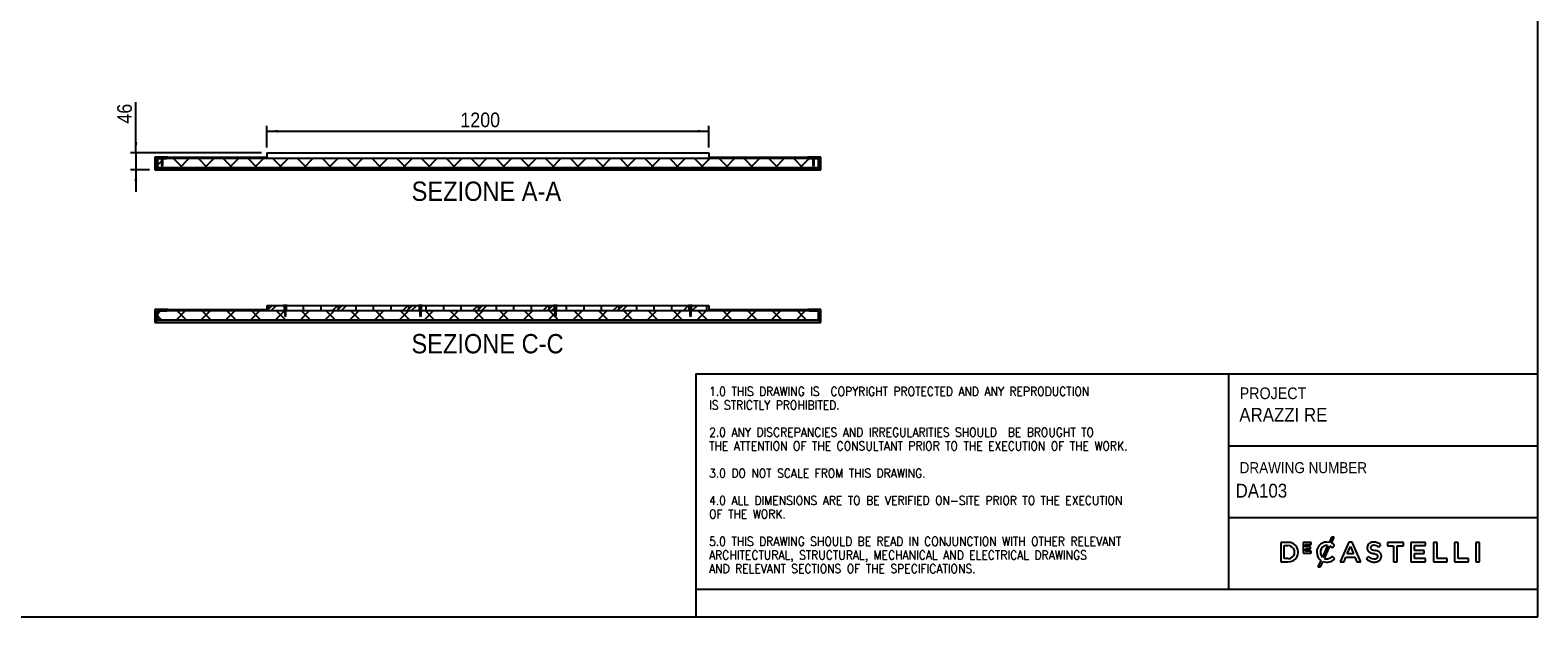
# Model space of a CAD drawing. Header units: millimetres. Extents: x 59 to 6209, y 224 to 4529.
# Tile 2 of 4: x 2115 to 6209, y 224 to 1818. Entities that reach past the tile are written whole.
import ezdxf

# ---------------------------------------------------------------- set-up
doc = ezdxf.new("R2010")
doc.units = ezdxf.units.MM
doc.header["$LTSCALE"] = 15
doc.linetypes.add('SLD-Solido', pattern=[0])
for name, color, linetype in [('CAMPITURE', 9, 'SLD-Solido'), ('NOTE', 3, 'SLD-Solido'), ('QUOTE', 1, 'SLD-Solido'), ('SCHIZZI', 9, 'Continuous')]:
    doc.layers.add(name, color=color, linetype=linetype)
doc.styles.add('SLDTEXTSTYLE0', font='GOTHIC.TTF', dxfattribs={"width": 0.913})
doc.styles.add('SLDTEXTSTYLE1', font='romans__.ttf', dxfattribs={"width": 0.893})
doc.dimstyles.new('SLDDIMSTYLE0', dxfattribs={"dimtxt": 39.6875, "dimasz": 30, "dimexe": 0, "dimexo": 0.0625, "dimgap": 9.921875, "dimtad": 1, "dimdec": 1, "dimrnd": 1e-09, "dimzin": 12, "dimdsep": 46, "dimtxsty": 'SLDTEXTSTYLE0', "dimsah": 1, "dimcen": 0.09, "dimadec": 0, "dimazin": 3, "dimtfac": 1, "dimtdec": 1, "dimtofl": 0, "dimtmove": 0, "dimatfit": 3, "dimfxl": 1, "dimfrac": 2, "dimtolj": 1, "dimtzin": 12, "dimarcsym": 0})
doc.dimstyles.new('SLDDIMSTYLE1', dxfattribs={"dimtxt": 39.6875, "dimasz": 30, "dimexe": 0, "dimexo": 0.0625, "dimgap": 9.921875, "dimtad": 1, "dimdec": 1, "dimrnd": 1e-09, "dimzin": 12, "dimdsep": 46, "dimtxsty": 'SLDTEXTSTYLE0', "dimsah": 1, "dimcen": 0.09, "dimadec": 0, "dimazin": 3, "dimtfac": 1, "dimtdec": 1, "dimtmove": 0, "dimatfit": 0, "dimfxl": 1, "dimfrac": 2, "dimtolj": 1, "dimtzin": 12, "dimarcsym": 0})
pattern_1 = [(90, (0, 0), (-47.625, -2e-13), []), (225, (23.81, 23.81), (95.25, -95.25), [67.352, -67.352]), (225, (23.81, 35.72), (95.25, -95.25), [67.352, -67.352]), (225, (23.81, 47.63), (95.25, -95.25), [67.352, -67.352])]

# ---------------------------------------------------------------- blocks, each defined once
blk = doc.blocks.new('_D_6')
at = {"layer": 'QUOTE', "transparency": 16777216}
for p, q in [((2402.5, 1483.9), (2402.5, 1622.3)), ((2743.3, 1483.9), (2387.5, 1483.9)), ((2402.5, 1483.9), (2402.5, 1437.9)), ((2439.3, 1437.9), (2387.5, 1437.9)), ((2402.5, 1437.9), (2402.5, 1377.9))]:
    blk.add_line(p, q, dxfattribs=at)
for points in [[(2402.5, 1483.9), (2406.2, 1513.9), (2398.7, 1513.9)], [(2402.5, 1437.9), (2398.7, 1407.9), (2406.2, 1407.9)]]:
    blk.add_solid(points, dxfattribs=at)
at = {"layer": 'QUOTE', "transparency": 16777216, "insert": (2351.8, 1563.7), "char_height": 39.69, "attachment_point": 1, "rotation": 90, "style": 'SLDTEXTSTYLE0'}
blk.add_mtext('46', dxfattribs=at)
blk = doc.blocks.new('_D_7')
at = {"layer": 'QUOTE', "transparency": 16777216}
for p, q in [((2758.3, 1498.9), (2758.3, 1558)), ((3958.3, 1498.9), (3958.3, 1558)), ((2758.3, 1543), (3958.3, 1543))]:
    blk.add_line(p, q, dxfattribs=at)
for points in [[(2758.3, 1543), (2788.3, 1539.2), (2788.3, 1546.7)], [(3958.3, 1543), (3928.3, 1546.7), (3928.3, 1539.2)]]:
    blk.add_solid(points, dxfattribs=at)
at = {"layer": 'QUOTE', "transparency": 16777216, "insert": (3283.6, 1593.6), "char_height": 39.69, "attachment_point": 1, "style": 'SLDTEXTSTYLE0'}
blk.add_mtext('1200', dxfattribs=at)

msp = doc.modelspace()

# ---------------------------------------------------------------- hatches: boundary and pattern name
at = {"layer": 'CAMPITURE', "true_color": 0xe1a900}
h = msp.add_hatch(dxfattribs=at)
h.set_pattern_fill('ANSI32', color=42, scale=15, angle=2.8e-322, style=0)
edge = h.paths.add_edge_path(flags=0)
edge.add_line((2468.3, 1472.92), (2454.3, 1472.92))
edge.add_line((2454.3, 1472.92), (2454.3, 1437.92))
edge.add_arc((2454.3, 1441.92), 4, 270, 360)
edge.add_line((2458.3, 1441.92), (2458.3, 1463.92))
edge.add_arc((2463.3, 1463.92), 5, 90, 180, ccw=False)
edge.add_line((2463.3, 1468.92), (2471.3, 1468.92))
edge.add_line((2471.3, 1468.92), (2471.3, 1469.92))
edge.add_line((2471.3, 1469.92), (2468.3, 1472.92))
h = msp.add_hatch(dxfattribs=at)
h.set_pattern_fill('ANSI33', color=42, scale=15, angle=90, style=0)
h.paths.add_polyline_path([(2458.3, 1442.92), (2758.3, 1442.92), (2758.3, 1443.92), (2458.3, 1443.92)], flags=0)
h = msp.add_hatch(dxfattribs=at)
h.set_pattern_fill('ANSI37', color=42, scale=15, style=0)
h.paths.add_polyline_path([(2460.8, 1443.92), (4255.8, 1443.92), (4255.8, 1468.92), (2460.8, 1468.92)], flags=0)
h = msp.add_hatch(dxfattribs=at)
h.set_pattern_fill('ANSI32', color=42, scale=15, angle=90, style=0)
h.paths.add_polyline_path([(2472.05, 1450.92), (2473.8, 1447.92), (2475.55, 1450.92), (2475.55, 1470.17), (2478.3, 1472.92), (2475.03, 1472.92), (2475.03, 1472.42), (2472.56, 1472.42), (2472.56, 1472.92), (2469.3, 1472.92), (2472.05, 1470.17)], flags=0)
h = msp.add_hatch(dxfattribs=at)
h.set_pattern_fill('ANSI32', color=42, scale=15, angle=2.8e-322, style=0)
edge = h.paths.add_edge_path(flags=0)
edge.add_line((2476.3, 1469.92), (2476.3, 1468.92))
edge.add_line((2476.3, 1468.92), (2485.3, 1468.92))
edge.add_arc((2485.3, 1472.92), 4, 270, 360)
edge.add_line((2489.3, 1472.92), (2479.3, 1472.92))
edge.add_line((2479.3, 1472.92), (2476.3, 1469.92))
h = msp.add_hatch(dxfattribs=at)
h.set_pattern_fill('ANSI33', color=42, scale=15, angle=90, style=0)
h.paths.add_polyline_path([(2758.3, 1442.92), (3058.3, 1442.92), (3058.3, 1443.92), (2758.3, 1443.92)], flags=0)
h = msp.add_hatch(dxfattribs=at)
h.set_pattern_fill('ANSI33', color=42, scale=15, angle=2.8e-322, style=0)
h.paths.add_polyline_path([(3058.3, 1442.92), (3358.3, 1442.92), (3358.3, 1443.92), (3058.3, 1443.92)], flags=0)
h = msp.add_hatch(dxfattribs=at)
h.set_pattern_fill('ANSI33', color=42, scale=15, angle=90, style=0)
h.paths.add_polyline_path([(3358.3, 1442.92), (3658.3, 1442.92), (3658.3, 1443.92), (3358.3, 1443.92)], flags=0)
h = msp.add_hatch(dxfattribs=at)
h.set_pattern_fill('ANSI33', color=42, scale=15, angle=2.8e-322, style=0)
h.paths.add_polyline_path([(3658.3, 1442.92), (3958.3, 1442.92), (3958.3, 1443.92), (3658.3, 1443.92)], flags=0)
h = msp.add_hatch(dxfattribs=at)
h.set_pattern_fill('ANSI33', color=42, scale=15, angle=2.8e-322, style=0)
h.paths.add_polyline_path([(3958.3, 1442.92), (4258.3, 1442.92), (4258.3, 1443.92), (3958.3, 1443.92)], flags=0)
h = msp.add_hatch(dxfattribs=at)
h.set_pattern_fill('ANSI32', color=42, scale=15, angle=90, style=0)
edge = h.paths.add_edge_path(flags=0)
edge.add_arc((4231.3, 1472.92), 4, 180, 270)
edge.add_line((4231.3, 1468.92), (4240.3, 1468.92))
edge.add_line((4240.3, 1468.92), (4240.3, 1469.92))
edge.add_line((4240.3, 1469.92), (4237.3, 1472.92))
edge.add_line((4237.3, 1472.92), (4227.3, 1472.92))
h = msp.add_hatch(dxfattribs=at)
h.set_pattern_fill('ANSI32', color=42, scale=15, angle=90, style=0)
h.paths.add_polyline_path([(4241.05, 1450.92), (4242.8, 1447.92), (4244.55, 1450.92), (4244.55, 1470.17), (4247.3, 1472.92), (4244.03, 1472.92), (4244.03, 1472.42), (4241.56, 1472.42), (4241.56, 1472.92), (4238.3, 1472.92), (4241.05, 1470.17)], flags=0)
h = msp.add_hatch(dxfattribs=at)
h.set_pattern_fill('ANSI32', color=42, scale=15, angle=90, style=0)
edge = h.paths.add_edge_path(flags=0)
edge.add_arc((4262.3, 1441.92), 4, 180, 270)
edge.add_line((4262.3, 1437.92), (4262.3, 1472.92))
edge.add_line((4262.3, 1472.92), (4248.3, 1472.92))
edge.add_line((4248.3, 1472.92), (4245.3, 1469.92))
edge.add_line((4245.3, 1469.92), (4245.3, 1468.92))
edge.add_line((4245.3, 1468.92), (4253.3, 1468.92))
edge.add_arc((4253.3, 1463.92), 5, 0, 90, ccw=False)
edge.add_line((4258.3, 1463.92), (4258.3, 1441.92))
h = msp.add_hatch(dxfattribs=at)
h.set_pattern_fill('CORK', color=42, scale=15, angle=90, style=0)
h.set_pattern_definition(pattern_1)
h.paths.add_polyline_path([(2803.3, 1069.7), (2758.3, 1069.7), (2758.3, 1054.7), (2806.3, 1054.7), (2806.3, 1066.7)], flags=0)
h = msp.add_hatch(dxfattribs=at)
h.set_pattern_fill('ANSI32', color=42, scale=15, angle=90, style=0)
h.paths.add_polyline_path([(2806.55, 1042.7), (2808.3, 1039.7), (2810.05, 1042.7), (2810.05, 1066.95), (2812.8, 1069.7), (2809.53, 1069.7), (2809.53, 1069.2), (2807.06, 1069.2), (2807.06, 1069.7), (2803.8, 1069.7), (2806.55, 1066.95)], flags=0)
h = msp.add_hatch(dxfattribs=at)
h.set_pattern_fill('CORK', color=42, scale=15, angle=90, style=0)
h.set_pattern_definition(pattern_1)
h.paths.add_polyline_path([(2813.3, 1069.7), (2810.3, 1066.7), (2810.3, 1054.7), (3172.96, 1054.7), (3172.96, 1066.7), (3169.96, 1069.7)], flags=0)
h = msp.add_hatch(dxfattribs=at)
h.set_pattern_fill('ANSI32', color=42, scale=15, angle=90, style=0)
h.paths.add_polyline_path([(3173.21, 1042.7), (3174.96, 1039.7), (3176.71, 1042.7), (3176.71, 1066.95), (3179.46, 1069.7), (3176.19, 1069.7), (3176.19, 1069.2), (3173.73, 1069.2), (3173.73, 1069.7), (3170.46, 1069.7), (3173.21, 1066.95)], flags=0)
h = msp.add_hatch(dxfattribs=at)
h.set_pattern_fill('CORK', color=42, scale=15, angle=90, style=0)
h.set_pattern_definition(pattern_1)
h.paths.add_polyline_path([(3176.96, 1054.7), (3539.63, 1054.7), (3539.63, 1066.7), (3536.63, 1069.7), (3179.96, 1069.7), (3176.96, 1066.7)], flags=0)
h = msp.add_hatch(dxfattribs=at)
h.set_pattern_fill('ANSI32', color=42, scale=15, angle=90, style=0)
h.paths.add_polyline_path([(3539.88, 1042.7), (3541.63, 1039.7), (3543.38, 1042.7), (3543.38, 1066.95), (3546.13, 1069.7), (3544.04, 1069.7), (3544.04, 1069.2), (3539.21, 1069.2), (3539.21, 1069.7), (3537.13, 1069.7), (3539.88, 1066.95)], flags=0)
h = msp.add_hatch(dxfattribs=at)
h.set_pattern_fill('CORK', color=42, scale=15, angle=90, style=0)
h.set_pattern_definition(pattern_1)
h.paths.add_polyline_path([(3546.63, 1069.7), (3543.63, 1066.7), (3543.63, 1054.7), (3906.3, 1054.7), (3906.3, 1066.7), (3903.3, 1069.7)], flags=0)
h = msp.add_hatch(dxfattribs=at)
h.set_pattern_fill('ANSI32', color=42, scale=15, angle=90, style=0)
h.paths.add_polyline_path([(3906.55, 1042.7), (3908.3, 1039.7), (3910.05, 1042.7), (3910.05, 1066.95), (3912.8, 1069.7), (3910.71, 1069.7), (3910.71, 1069.2), (3905.88, 1069.2), (3905.88, 1069.7), (3903.8, 1069.7), (3906.55, 1066.95)], flags=0)
h = msp.add_hatch(dxfattribs=at)
h.set_pattern_fill('CORK', color=42, scale=15, angle=90, style=0)
h.set_pattern_definition(pattern_1)
h.paths.add_polyline_path([(3958.3, 1054.7), (3958.3, 1069.7), (3913.3, 1069.7), (3910.3, 1066.7), (3910.3, 1054.7)], flags=0)
h = msp.add_hatch(dxfattribs=at)
h.set_pattern_fill('ANSI32', color=42, scale=15, angle=2.8e-322, style=0)
edge = h.paths.add_edge_path(flags=0)
edge.add_line((2454.3, 1058.7), (2454.3, 1023.7))
edge.add_arc((2454.3, 1027.7), 4, 270, 360)
edge.add_line((2458.3, 1027.7), (2458.3, 1049.7))
edge.add_arc((2463.3, 1049.7), 5, 90, 180, ccw=False)
edge.add_line((2463.3, 1054.7), (2485.3, 1054.7))
edge.add_arc((2485.3, 1058.7), 4, 270, 360)
edge.add_line((2489.3, 1058.7), (2454.3, 1058.7))
h = msp.add_hatch(dxfattribs=at)
h.set_pattern_fill('ANSI33', color=42, scale=15, angle=90, style=0)
h.paths.add_polyline_path([(2458.3, 1028.7), (2758.3, 1028.7), (2758.3, 1029.7), (2458.3, 1029.7)], flags=0)
h = msp.add_hatch(dxfattribs=at)
h.set_pattern_fill('ANSI37', color=42, scale=15, style=0)
h.paths.add_polyline_path([(2460.8, 1029.7), (4255.8, 1029.7), (4255.8, 1054.7), (2460.8, 1054.7)], flags=0)
h = msp.add_hatch(dxfattribs=at)
h.set_pattern_fill('ANSI33', color=42, scale=15, angle=2.8e-322, style=0)
h.paths.add_polyline_path([(2758.3, 1028.7), (3058.3, 1028.7), (3058.3, 1029.7), (2758.3, 1029.7)], flags=0)
h = msp.add_hatch(dxfattribs=at)
h.set_pattern_fill('ANSI33', color=42, scale=15, angle=90, style=0)
h.paths.add_polyline_path([(3058.3, 1028.7), (3358.3, 1028.7), (3358.3, 1029.7), (3058.3, 1029.7)], flags=0)
h = msp.add_hatch(dxfattribs=at)
h.set_pattern_fill('ANSI33', color=42, scale=15, angle=2.8e-322, style=0)
h.paths.add_polyline_path([(3358.3, 1028.7), (3658.3, 1028.7), (3658.3, 1029.7), (3358.3, 1029.7)], flags=0)
h = msp.add_hatch(dxfattribs=at)
h.set_pattern_fill('ANSI33', color=42, scale=15, angle=90, style=0)
h.paths.add_polyline_path([(3658.3, 1028.7), (3958.3, 1028.7), (3958.3, 1029.7), (3658.3, 1029.7)], flags=0)
h = msp.add_hatch(dxfattribs=at)
h.set_pattern_fill('ANSI33', color=42, scale=15, angle=2.8e-322, style=0)
h.paths.add_polyline_path([(3958.3, 1028.7), (4258.3, 1028.7), (4258.3, 1029.7), (3958.3, 1029.7)], flags=0)
h = msp.add_hatch(dxfattribs=at)
h.set_pattern_fill('ANSI32', color=42, scale=15, angle=90, style=0)
edge = h.paths.add_edge_path(flags=0)
edge.add_line((4258.3, 1049.7), (4258.3, 1027.7))
edge.add_arc((4262.3, 1027.7), 4, 180, 270)
edge.add_line((4262.3, 1023.7), (4262.3, 1058.7))
edge.add_line((4262.3, 1058.7), (4227.3, 1058.7))
edge.add_arc((4231.3, 1058.7), 4, 180, 270)
edge.add_line((4231.3, 1054.7), (4253.3, 1054.7))
edge.add_arc((4253.3, 1049.7), 5, 0, 90, ccw=False)

# ---------------------------------------------------------------- linework, layer by layer
for p, q in [((2758.3, 1483.92), (3958.3, 1483.92)), ((2758.3, 1483.92), (2758.3, 1468.92)), ((3958.3, 1483.92), (3958.3, 1468.92)), ((2454.3, 1472.92), (2454.3, 1437.92)), ((2468.3, 1472.92), (2454.3, 1472.92)), ((2454.3, 1437.92), (4262.3, 1437.92)), ((2458.3, 1441.92), (2458.3, 1463.92)), ((2458.3, 1443.92), (2458.3, 1442.92)), ((2758.3, 1443.92), (2458.3, 1443.92)), ((2758.3, 1442.92), (2458.3, 1442.92)), ((4255.8, 1468.92), (2460.8, 1468.92)), ((2460.8, 1468.92), (2460.8, 1443.92)), ((4255.8, 1443.92), (2460.8, 1443.92)), ((2463.3, 1468.92), (2471.3, 1468.92)), ((2468.3, 1472.92), (2471.3, 1469.92)), ((2468.3, 1472.92), (2469.3, 1472.92)), ((2469.3, 1472.92), (2472.05, 1470.17)), ((2472.56, 1472.92), (2469.3, 1472.92)), ((2471.3, 1468.92), (2471.3, 1469.92)), ((2472.05, 1469.92), (2471.3, 1469.92)), ((2472.05, 1470.17), (2472.05, 1450.92)), ((2472.05, 1450.92), (2473.8, 1447.92)), ((2472.56, 1472.42), (2472.56, 1472.92)), ((2473.18, 1472.92), (2472.56, 1472.92)), ((2472.56, 1472.42), (2475.03, 1472.42)), ((2473.18, 1472.42), (2473.18, 1472.92)), ((2473.31, 1472.92), (2473.18, 1472.92)), ((2473.31, 1472.42), (2473.31, 1472.92)), ((2474.05, 1472.92), (2473.31, 1472.92)), ((2473.8, 1447.92), (2475.55, 1450.92)), ((2474.05, 1472.42), (2474.05, 1472.92)), ((2475.03, 1472.92), (2474.05, 1472.92)), ((2475.03, 1472.92), (2475.03, 1472.42)), ((2478.3, 1472.92), (2475.03, 1472.92)), ((2475.55, 1470.17), (2478.3, 1472.92)), ((2475.55, 1450.92), (2475.55, 1470.17)), ((2476.3, 1469.92), (2475.55, 1469.92)), ((2476.3, 1469.92), (2479.3, 1472.92)), ((2476.3, 1469.92), (2476.3, 1468.92)), ((2476.3, 1468.92), (2485.3, 1468.92)), ((2478.3, 1472.92), (2479.3, 1472.92)), ((2489.3, 1472.92), (2479.3, 1472.92)), ((2489.3, 1472.92), (2758.3, 1472.92)), ((3058.3, 1443.92), (2758.3, 1443.92)), ((2758.3, 1443.92), (2758.3, 1442.92)), ((3058.3, 1442.92), (2758.3, 1442.92)), ((3058.3, 1442.92), (3058.3, 1443.92)), ((3358.3, 1443.92), (3058.3, 1443.92)), ((3358.3, 1442.92), (3058.3, 1442.92)), ((3358.3, 1442.92), (3358.3, 1443.92)), ((3658.3, 1443.92), (3358.3, 1443.92)), ((3658.3, 1442.92), (3358.3, 1442.92)), ((3658.3, 1443.92), (3658.3, 1442.92)), ((3958.3, 1443.92), (3658.3, 1443.92)), ((3958.3, 1442.92), (3658.3, 1442.92)), ((3958.3, 1472.92), (4227.3, 1472.92)), ((3958.3, 1442.92), (3958.3, 1443.92)), ((4258.3, 1443.92), (3958.3, 1443.92)), ((4258.3, 1442.92), (3958.3, 1442.92)), ((4237.3, 1472.92), (4227.3, 1472.92)), ((4231.3, 1468.92), (4240.3, 1468.92)), ((4237.3, 1472.92), (4240.3, 1469.92)), ((4237.3, 1472.92), (4238.3, 1472.92)), ((4238.3, 1472.92), (4241.05, 1470.17)), ((4241.56, 1472.92), (4238.3, 1472.92)), ((4241.05, 1469.92), (4240.3, 1469.92)), ((4240.3, 1468.92), (4240.3, 1469.92)), ((4241.05, 1470.17), (4241.05, 1450.92)), ((4241.05, 1450.92), (4242.8, 1447.92)), ((4241.56, 1472.42), (4241.56, 1472.92)), ((4242.18, 1472.92), (4241.56, 1472.92)), ((4241.56, 1472.42), (4244.03, 1472.42)), ((4242.18, 1472.42), (4242.18, 1472.92)), ((4242.31, 1472.92), (4242.18, 1472.92)), ((4242.31, 1472.42), (4242.31, 1472.92)), ((4243.05, 1472.92), (4242.31, 1472.92)), ((4242.8, 1447.92), (4244.55, 1450.92)), ((4243.05, 1472.42), (4243.05, 1472.92)), ((4244.03, 1472.92), (4243.05, 1472.92)), ((4244.03, 1472.92), (4244.03, 1472.42)), ((4247.3, 1472.92), (4244.03, 1472.92)), ((4244.55, 1470.17), (4247.3, 1472.92)), ((4244.55, 1450.92), (4244.55, 1470.17)), ((4245.3, 1469.92), (4244.55, 1469.92)), ((4245.3, 1469.92), (4248.3, 1472.92)), ((4245.3, 1469.92), (4245.3, 1468.92)), ((4245.3, 1468.92), (4253.3, 1468.92)), ((4247.3, 1472.92), (4248.3, 1472.92)), ((4262.3, 1472.92), (4248.3, 1472.92)), ((4255.8, 1443.92), (4255.8, 1468.92)), ((4258.3, 1463.92), (4258.3, 1441.92)), ((4258.3, 1442.92), (4258.3, 1443.92)), ((4262.3, 1437.92), (4262.3, 1472.92)), ((2758.3, 1069.7), (2758.3, 1054.7)), ((2758.3, 1069.7), (2803.3, 1069.7)), ((2806.3, 1066.7), (2803.3, 1069.7)), ((2803.8, 1069.7), (2803.3, 1069.7)), ((2803.8, 1069.7), (2806.55, 1066.95)), ((2807.06, 1069.7), (2803.8, 1069.7)), ((2806.3, 1054.7), (2806.3, 1066.7)), ((2806.55, 1066.7), (2806.3, 1066.7)), ((2806.55, 1066.95), (2806.55, 1042.7)), ((2807.06, 1069.2), (2807.06, 1069.7)), ((2807.68, 1069.7), (2807.06, 1069.7)), ((2807.06, 1069.2), (2809.53, 1069.2)), ((2807.68, 1069.2), (2807.68, 1069.7)), ((2807.81, 1069.7), (2807.68, 1069.7)), ((2807.81, 1069.2), (2807.81, 1069.7)), ((2808.55, 1069.7), (2807.81, 1069.7)), ((2808.55, 1069.2), (2808.55, 1069.7)), ((2809.53, 1069.7), (2808.55, 1069.7)), ((2809.53, 1069.7), (2809.53, 1069.2)), ((2812.8, 1069.7), (2809.53, 1069.7)), ((2810.05, 1066.95), (2812.8, 1069.7)), ((2810.05, 1042.7), (2810.05, 1066.95)), ((2810.3, 1066.7), (2810.05, 1066.7)), ((2813.3, 1069.7), (2810.3, 1066.7)), ((2810.3, 1066.7), (2810.3, 1054.7)), ((2813.3, 1069.7), (2812.8, 1069.7)), ((2813.3, 1069.7), (3169.96, 1069.7)), ((3172.96, 1066.7), (3169.96, 1069.7)), ((3170.46, 1069.7), (3169.96, 1069.7)), ((3170.46, 1069.7), (3173.21, 1066.95)), ((3173.73, 1069.7), (3170.46, 1069.7)), ((3172.96, 1054.7), (3172.96, 1066.7)), ((3173.21, 1066.7), (3172.96, 1066.7)), ((3173.21, 1066.95), (3173.21, 1042.7)), ((3173.73, 1069.2), (3173.73, 1069.7)), ((3174.35, 1069.7), (3173.73, 1069.7)), ((3173.73, 1069.2), (3176.19, 1069.2)), ((3174.35, 1069.2), (3174.35, 1069.7)), ((3174.47, 1069.7), (3174.35, 1069.7)), ((3174.47, 1069.2), (3174.47, 1069.7)), ((3175.22, 1069.7), (3174.47, 1069.7)), ((3175.22, 1069.2), (3175.22, 1069.7)), ((3176.19, 1069.7), (3175.22, 1069.7)), ((3176.19, 1069.7), (3176.19, 1069.2)), ((3179.46, 1069.7), (3176.19, 1069.7)), ((3176.71, 1066.95), (3179.46, 1069.7)), ((3176.71, 1042.7), (3176.71, 1066.95)), ((3176.96, 1066.7), (3176.71, 1066.7)), ((3179.96, 1069.7), (3176.96, 1066.7)), ((3176.96, 1066.7), (3176.96, 1054.7)), ((3179.96, 1069.7), (3179.46, 1069.7)), ((3179.96, 1069.7), (3536.63, 1069.7)), ((3539.63, 1066.7), (3536.63, 1069.7)), ((3537.13, 1069.7), (3536.63, 1069.7)), ((3537.13, 1069.7), (3539.88, 1066.95)), ((3539.21, 1069.7), (3537.13, 1069.7)), ((3539.21, 1069.2), (3539.21, 1069.7)), ((3541.16, 1069.7), (3539.21, 1069.7)), ((3539.21, 1069.2), (3544.04, 1069.2)), ((3539.63, 1054.7), (3539.63, 1066.7)), ((3539.88, 1066.7), (3539.63, 1066.7)), ((3539.88, 1066.95), (3539.88, 1042.7)), ((3541.16, 1069.2), (3541.16, 1069.7)), ((3542.1, 1069.7), (3541.16, 1069.7)), ((3542.1, 1069.2), (3542.1, 1069.7)), ((3544.04, 1069.7), (3542.1, 1069.7)), ((3543.38, 1066.95), (3546.13, 1069.7)), ((3543.38, 1042.7), (3543.38, 1066.95)), ((3543.63, 1066.7), (3543.38, 1066.7)), ((3546.63, 1069.7), (3543.63, 1066.7)), ((3543.63, 1066.7), (3543.63, 1054.7)), ((3544.04, 1069.7), (3544.04, 1069.2)), ((3546.13, 1069.7), (3544.04, 1069.7)), ((3546.63, 1069.7), (3546.13, 1069.7)), ((3546.63, 1069.7), (3903.3, 1069.7)), ((3906.3, 1066.7), (3903.3, 1069.7)), ((3903.8, 1069.7), (3903.3, 1069.7)), ((3903.8, 1069.7), (3906.55, 1066.95)), ((3905.88, 1069.7), (3903.8, 1069.7)), ((3905.88, 1069.2), (3905.88, 1069.7)), ((3907.82, 1069.7), (3905.88, 1069.7)), ((3905.88, 1069.2), (3910.71, 1069.2)), ((3906.55, 1066.7), (3906.3, 1066.7)), ((3906.3, 1054.7), (3906.3, 1066.7)), ((3906.55, 1066.95), (3906.55, 1042.7)), ((3907.82, 1069.2), (3907.82, 1069.7)), ((3908.77, 1069.7), (3907.82, 1069.7)), ((3908.77, 1069.2), (3908.77, 1069.7)), ((3910.71, 1069.7), (3908.77, 1069.7)), ((3910.05, 1066.95), (3912.8, 1069.7)), ((3910.05, 1042.7), (3910.05, 1066.95)), ((3910.3, 1066.7), (3910.05, 1066.7)), ((3913.3, 1069.7), (3910.3, 1066.7)), ((3910.3, 1066.7), (3910.3, 1054.7)), ((3910.71, 1069.7), (3910.71, 1069.2)), ((3912.8, 1069.7), (3910.71, 1069.7)), ((3913.3, 1069.7), (3912.8, 1069.7)), ((3913.3, 1069.7), (3958.3, 1069.7)), ((3958.3, 1069.7), (3958.3, 1054.7)), ((2489.3, 1058.7), (2454.3, 1058.7)), ((2454.3, 1058.7), (2454.3, 1023.7)), ((2454.3, 1023.7), (4262.3, 1023.7)), ((2458.3, 1027.7), (2458.3, 1049.7)), ((2458.3, 1029.7), (2458.3, 1028.7)), ((2758.3, 1029.7), (2458.3, 1029.7)), ((2758.3, 1028.7), (2458.3, 1028.7)), ((2460.8, 1054.7), (2460.8, 1029.7)), ((4255.8, 1054.7), (2460.8, 1054.7)), ((4255.8, 1029.7), (2460.8, 1029.7)), ((2463.3, 1054.7), (2485.3, 1054.7)), ((2489.3, 1058.7), (2758.3, 1058.7)), ((2806.3, 1054.7), (2758.3, 1054.7)), ((3058.3, 1029.7), (2758.3, 1029.7)), ((2758.3, 1029.7), (2758.3, 1028.7)), ((3058.3, 1028.7), (2758.3, 1028.7)), ((2806.55, 1042.7), (2808.3, 1039.7)), ((2808.3, 1039.7), (2810.05, 1042.7)), ((3172.96, 1054.7), (2810.3, 1054.7)), ((3058.3, 1028.7), (3058.3, 1029.7)), ((3358.3, 1029.7), (3058.3, 1029.7)), ((3358.3, 1028.7), (3058.3, 1028.7)), ((3173.21, 1042.7), (3174.96, 1039.7)), ((3174.96, 1039.7), (3176.71, 1042.7)), ((3539.63, 1054.7), (3176.96, 1054.7)), ((3658.3, 1029.7), (3358.3, 1029.7)), ((3358.3, 1029.7), (3358.3, 1028.7)), ((3658.3, 1028.7), (3358.3, 1028.7)), ((3539.88, 1042.7), (3541.63, 1039.7)), ((3541.63, 1039.7), (3543.38, 1042.7)), ((3906.3, 1054.7), (3543.63, 1054.7)), ((3658.3, 1028.7), (3658.3, 1029.7)), ((3958.3, 1029.7), (3658.3, 1029.7)), ((3958.3, 1028.7), (3658.3, 1028.7)), ((3906.55, 1042.7), (3908.3, 1039.7)), ((3908.3, 1039.7), (3910.05, 1042.7)), ((3958.3, 1054.7), (3910.3, 1054.7)), ((3958.3, 1058.7), (4227.3, 1058.7)), ((3958.3, 1028.7), (3958.3, 1029.7)), ((4258.3, 1029.7), (3958.3, 1029.7)), ((4258.3, 1028.7), (3958.3, 1028.7)), ((4262.3, 1058.7), (4227.3, 1058.7)), ((4231.3, 1054.7), (4253.3, 1054.7)), ((4255.8, 1029.7), (4255.8, 1054.7)), ((4258.3, 1049.7), (4258.3, 1027.7)), ((4258.3, 1028.7), (4258.3, 1029.7)), ((4262.3, 1023.7), (4262.3, 1058.7))]:
    msp.add_line(p, q)
for centre, radius, start, end in [((2454.3, 1441.92), 4, 270, 360), ((2463.3, 1463.92), 5, 90, 180), ((2485.3, 1472.92), 4, 270, 0), ((4231.3, 1472.92), 4, 180, 270), ((4253.3, 1463.92), 5, 0, 90), ((4262.3, 1441.92), 4, 180, 270), ((2454.3, 1027.7), 4, 270, 360), ((2463.3, 1049.7), 5, 90, 180), ((2485.3, 1058.7), 4, 270, 0), ((4231.3, 1058.7), 4, 180, 270), ((4253.3, 1049.7), 5, 0, 90), ((4262.3, 1027.7), 4, 180, 270)]:
    msp.add_arc(centre, radius, start, end)
at = {"layer": 'SCHIZZI', "color": 7, "true_color": 0xffffff}
for p, q in [((6209.37, 223.72), (6209.08, 4528.72)), ((3922.71, 884.08), (3922.71, 298.72)), ((3922.71, 884.08), (6209.33, 884.08)), ((5368.99, 884.08), (5368.99, 298.72)), ((5368.99, 687.88), (6209.33, 687.88)), ((5368.99, 493.4), (6209.35, 493.4)), ((5530.92, 426.04), (5511.15, 426.04)), ((5511.15, 426.04), (5511.15, 373.2)), ((5520.87, 382.09), (5520.87, 417.14)), ((5520.87, 417.14), (5530.92, 417.14)), ((5594, 425.67), (5571.88, 425.67)), ((5571.88, 425.67), (5571.88, 396.36)), ((5578.29, 413.99), (5578.29, 419.94)), ((5578.29, 419.94), (5594, 419.94)), ((5592.11, 413.99), (5578.29, 413.99)), ((5592.11, 408.25), (5592.11, 413.99)), ((5594, 419.94), (5594, 425.67)), ((5638.6, 417.78), (5624.24, 386.28)), ((5629.85, 382.48), (5644.97, 415.68)), ((5648.86, 440.08), (5642.5, 426.11)), ((5656.19, 440.08), (5648.86, 440.08)), ((5648.91, 424.1), (5656.19, 440.08)), ((5650.79, 411.35), (5657.04, 418.55)), ((5657.04, 418.55), (5656.86, 418.71)), ((5696.26, 426.41), (5673.02, 373.2)), ((5691.98, 394.5), (5700.55, 414.5)), ((5705.13, 426.41), (5696.26, 426.41)), ((5700.55, 414.5), (5709.19, 394.5)), ((5705.19, 426.25), (5705.13, 426.41)), ((5728.37, 373.2), (5705.19, 426.25)), ((5777.59, 412.78), (5782.82, 420.15)), ((5844.24, 426.04), (5801.26, 426.04)), ((5801.26, 426.04), (5801.26, 417)), ((5801.26, 417), (5817.86, 417)), ((5817.86, 417), (5817.86, 373.2)), ((5827.65, 373.2), (5827.65, 417)), ((5827.65, 417), (5844.24, 417)), ((5844.24, 417), (5844.24, 426.04)), ((5903.96, 426.04), (5864.64, 426.04)), ((5864.64, 426.04), (5864.64, 373.2)), ((5874.37, 404.22), (5874.37, 417.29)), ((5874.37, 417.29), (5903.96, 417.29)), ((5903.96, 417.29), (5903.96, 426.04)), ((5935.65, 426.04), (5925.93, 426.04)), ((5925.93, 426.04), (5925.93, 373.2)), ((5935.65, 382.09), (5935.65, 426.04)), ((5993.12, 426.04), (5983.41, 426.04)), ((5983.41, 426.04), (5983.41, 373.2)), ((5993.12, 382.09), (5993.12, 426.04)), ((6041.4, 426.04), (6041.4, 373.2)), ((6051.12, 426.04), (6041.4, 426.04)), ((6051.12, 373.2), (6051.12, 426.04)), ((5511.15, 373.2), (5530.92, 373.2)), ((5530.92, 382.09), (5520.87, 382.09)), ((5571.88, 396.36), (5594.21, 396.36)), ((5578.29, 408.25), (5592.11, 408.25)), ((5578.29, 402.1), (5578.29, 408.25)), ((5594.21, 402.1), (5578.29, 402.1)), ((5594.21, 396.36), (5594.21, 402.1)), ((5608.96, 399.36), (5608.96, 399.47)), ((5620.08, 377.17), (5612.17, 359.8)), ((5619.52, 359.8), (5626.01, 374.04)), ((5657.41, 381.84), (5651.15, 388.17)), ((5657.23, 381.65), (5657.41, 381.84)), ((5673.02, 373.2), (5683.01, 373.2)), ((5683.01, 373.2), (5688.39, 385.83)), ((5688.39, 385.83), (5712.78, 385.83)), ((5709.19, 394.5), (5691.98, 394.5)), ((5712.78, 385.83), (5718.08, 373.2)), ((5718.08, 373.2), (5728.37, 373.2)), ((5749.46, 387.91), (5743.59, 380.94)), ((5817.86, 373.2), (5827.65, 373.2)), ((5864.64, 373.2), (5904.34, 373.2)), ((5900.6, 404.22), (5874.37, 404.22)), ((5874.37, 395.47), (5900.6, 395.47)), ((5874.37, 381.94), (5874.37, 395.47)), ((5904.34, 381.94), (5874.37, 381.94)), ((5900.6, 395.47), (5900.6, 404.22)), ((5904.34, 373.2), (5904.34, 381.94)), ((5925.93, 373.2), (5963.15, 373.2)), ((5963.15, 382.09), (5935.65, 382.09)), ((5963.15, 373.2), (5963.15, 382.09)), ((5983.41, 373.2), (6020.63, 373.2)), ((6020.63, 382.09), (5993.12, 382.09)), ((6020.63, 373.2), (6020.63, 382.09)), ((6041.4, 373.2), (6051.12, 373.2)), ((5612.17, 359.8), (5619.52, 359.8)), ((3922.71, 298.72), (3922.71, 223.72)), ((3922.71, 298.72), (6209.36, 298.72)), ((59.37, 223.72), (6209.37, 223.72))]:
    msp.add_line(p, q, dxfattribs=at)
for centre, radius, start, end in [((5532.35, 399.62), 26.46, 266.90157, 93.09843), ((5531.3, 399.62), 17.53, 268.76628, 91.23372), ((5636.06, 399.78), 27.11, 76.24523, 180.89091), ((5636.02, 401.44), 16.54, 81.04863, 153.58432), ((5631.61, 391.68), 27.47, 45.72598, 60.90731), ((5637.14, 398.14), 28.5, 45.71394, 65.58709), ((5762.61, 411), 17.03, 162.43966, 192.31941), ((5760.3, 411.24), 14.76, 114.63446, 160.64301), ((5763.46, 404.35), 22.34, 89.50788, 114.63446), ((5761.06, 412.07), 5.87, 146.85935, 193.31029), ((5760.12, 411.84), 4.9, 193.31029, 230.56735), ((5762.12, 410.32), 7.76, 98.98092, 140.32353), ((5763.63, 400.76), 17.44, 77.54474, 98.98092), ((5763.87, 395.08), 31.62, 72.44471, 90.39732), ((5761.3, 392.48), 26.02, 51.25781, 76.47292), ((5762.59, 393.86), 33.18, 52.42183, 70.96437), ((5636.65, 399.36), 27.69, 180, 233.25786), ((5639.37, 399.78), 20.28, 153.58432, 221.73663), ((5636.07, 400.66), 28.46, 249.30365, 318.58458), ((5636.37, 398.85), 17.62, 248.28377, 285.8766), ((5634.43, 403.7), 22.81, 287.21436, 317.11848), ((5765.32, 404.8), 32.28, 227.67997, 255.77334), ((5757.07, 409.48), 11.3, 190.78984, 232.66765), ((5766.99, 406.06), 25.24, 225.98856, 252.68232), ((5762.93, 417.17), 20.97, 232.66765, 251.27083), ((5772.59, 441.61), 47.24, 249.70068, 255.51463), ((5764.66, 418.02), 12.57, 232.44778, 252.59774), ((5765.68, 406.23), 33.74, 255.77334, 272.44794), ((5765.78, 402.17), 21.17, 252.68232, 275.6739), ((5754.51, 371.63), 25.05, 73.32325, 75.51463), ((5780.62, 461.89), 59.24, 250.55867, 257.31246), ((5769.66, 425.34), 30.77, 254.99999, 258.29329), ((5754.54, 352.41), 43.71, 70.27129, 78.29329), ((5766.55, 394.73), 22.22, 271.47111, 299.92604), ((5759.51, 365.66), 39.28, 64.63254, 78.09895), ((5767.07, 390.94), 9.86, 274.6813, 307.58878), ((5764.19, 378.49), 15.91, 58.43436, 71.28416), ((5769.87, 387.5), 5.26, 27.46177, 59.71525), ((5769.72, 387.21), 5.29, 309.48388, 346.59381), ((5768.69, 387.45), 6.35, 346.59381, 22.92671), ((5770.99, 388), 14.2, 28.77124, 67.85987), ((5770.81, 387.33), 13.69, 299.92604, 337.37946), ((5767.34, 388.44), 17.31, 338.409, 21.69569)]:
    msp.add_arc(centre, radius, start, end, dxfattribs=at)

# ---------------------------------------------------------------- texts
at = {"layer": 'NOTE', "char_height": 52.5, "attachment_point": 2, "style": 'SLDTEXTSTYLE0'}
for s, insert in [('SEZIONE A-A', (3354.28, 1406.24)), ('SEZIONE C-C', (3357.38, 992.02))]:
    msp.add_mtext(s, dxfattribs=dict(at, insert=insert))
at = {"layer": 'NOTE', "color": 7, "true_color": 0xffffff, "attachment_point": 1}
for s, insert, char_height, style in [('1.0 THIS DRAWING IS  COPYRIGHT PROTECTED AND ANY REPRODUCTION', (3958.88, 848.18), 24, 'SLDTEXTSTYLE1'), ('PROJECT', (5399.75, 846.95), 31.75, 'SLDTEXTSTYLE0'), ('IS STRICTLY PROHIBITED.', (3958.88, 811.14), 24, 'SLDTEXTSTYLE1'), ('ARAZZI RE', (5398.76, 791.43), 37.5, 'SLDTEXTSTYLE0'), ('2.0 ANY DISCREPANCIES AND IRREGULARITIES SHOULD  BE BROUGHT TO ', (3958.88, 737.06), 24, 'SLDTEXTSTYLE1'), ('THE ATTENTION OF THE CONSULTANT PRIOR TO THE EXECUTION OF THE WORK.', (3958.88, 700.01), 24, 'SLDTEXTSTYLE1'), ('3.0 DO NOT SCALE FROM THIS DRAWING.', (3958.88, 625.93), 24, 'SLDTEXTSTYLE1'), ('DRAWING NUMBER', (5399.75, 644.03), 30, 'SLDTEXTSTYLE0'), ('DA103', (5388.8, 585.22), 37.5, 'SLDTEXTSTYLE0'), ('4.0 ALL DIMENSIONS ARE TO BE VERIFIED ON-SITE PRIOR TO THE EXECUTION ', (3958.88, 551.85), 24, 'SLDTEXTSTYLE1'), ('OF THE WORK.', (3958.88, 514.81), 24, 'SLDTEXTSTYLE1'), ('5.0 THIS DRAWING SHOULD BE READ IN CONJUNCTION WITH OTHER RELEVANT ', (3958.88, 440.72), 24, 'SLDTEXTSTYLE1'), ('ARCHITECTURAL, STRUCTURAL, MECHANICAL AND ELECTRICAL DRAWINGS ', (3958.88, 403.68), 24, 'SLDTEXTSTYLE1'), ('AND RELEVANT SECTIONS OF THE SPECIFICATIONS.', (3958.88, 366.64), 24, 'SLDTEXTSTYLE1')]:
    msp.add_mtext(s, dxfattribs=dict(at, insert=insert, char_height=char_height, style=style))

# ---------------------------------------------------------------- dimensions: what is measured, and where the dimension line sits
at = {"layer": 'QUOTE'}
for base, p2, angle, dimstyle, picture, middle in [((2402.46, 1437.92), (2454.3, 1437.92), 90, 'SLDDIMSTYLE1', '_D_6', (2402.46, 1593)), ((3958.3, 1542.96), (3958.3, 1483.92), 0, 'SLDDIMSTYLE0', '_D_7', (3342.27, 1542.96))]:
    dim = msp.add_linear_dim(base=base, p1=(2758.3, 1483.92), p2=p2, angle=angle, dimstyle=dimstyle, dxfattribs=at)
    dim.commit()
    dim.dimension.update_dxf_attribs({"geometry": picture, "text_midpoint": middle, "dimtype": 160})

doc.saveas('drawing.dxf')
